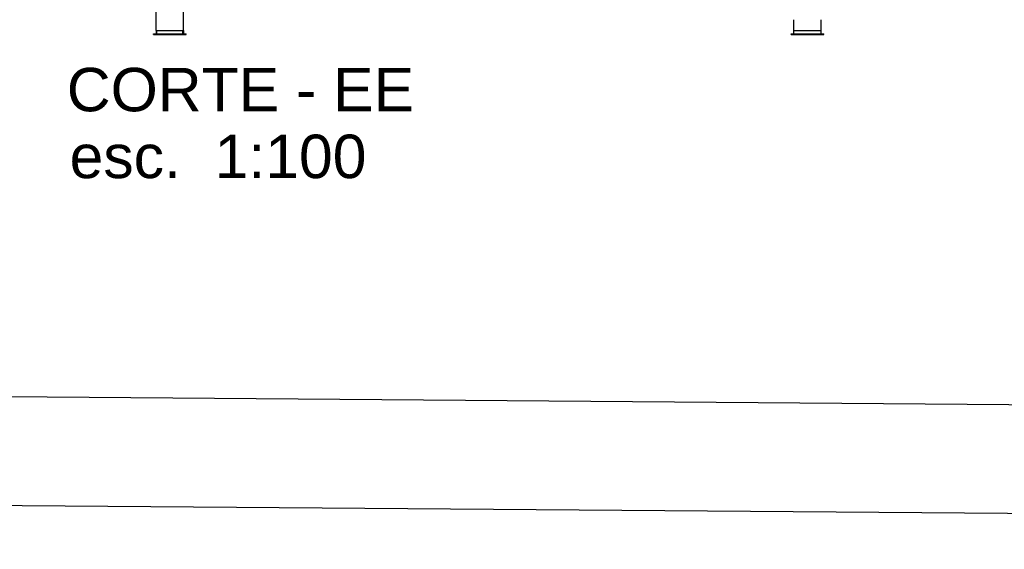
# Model space of a CAD drawing. Header units: inches. Extents: x -33917 to -601, y 26730 to 64098.
# Tile 46 of 80: x -16899 to -15992, y 26739 to 27226. Entities that reach past the tile are written whole.
import ezdxf

# ---------------------------------------------------------------- set-up
doc = ezdxf.new("R2010")
doc.units = ezdxf.units.IN
doc.header["$LTSCALE"] = 0.8
doc.header["$MEASUREMENT"] = 0
doc.set_wipeout_variables(frame=1)
doc.layers.add('Parede', color=7, linetype='Continuous', lineweight=50)
doc.layers.add('texto', color=7, linetype='Continuous')
doc.styles.add('Swis721Nto', font='swissel.ttf')

msp = doc.modelspace()

# ---------------------------------------------------------------- linework, layer by layer
at = {"layer": 'texto'}
for points in [[(-20130.345, 26804.442), (-11730.345, 26738.875), (-11730.345, 32738.875), (-20130.345, 32804.442)], [(-20030.345, 26904.442), (-11830.345, 26838.875), (-11830.345, 32638.875), (-20030.345, 32704.442)]]:
    msp.add_lwpolyline(points, close=True, dxfattribs=at)

# ---------------------------------------------------------------- texts
at = {"layer": 'Parede', "lineweight": -3, "style": 'Swis721Nto'}
for s, p in [('CORTE - EE', (-16855.281, 27141.975)), ('   esc.  1:100', (-16899.301, 27080.489))]:
    msp.add_text(s, height=40, dxfattribs=at).set_placement(p)

# ---------------------------------------------------------------- next in the draw order: wipeouts: each hides what was drawn before it
at = {"lineweight": -3}
for points in [[(-16775.409, 27212.79), (-16745.409, 27212.79), (-16745.409, 27213.29), (-16775.409, 27213.29)], [(-16188.409, 27212.79), (-16158.409, 27212.79), (-16158.409, 27213.29), (-16188.409, 27213.29)]]:
    msp.add_wipeout(points, dxfattribs=at).dxf.layer = 'Parede'

# ---------------------------------------------------------------- next in the draw order: wipeouts: each hides what was drawn before it
for points in [[(-16772.909, 27213.29), (-16772.719, 27213.29), (-16772.719, 27216.29), (-16772.909, 27216.29)], [(-16763.737, 27213.29), (-16762.579, 27213.29), (-16762.579, 27216.29), (-16763.737, 27216.29)], [(-16748.409, 27213.29), (-16748.099, 27213.29), (-16748.099, 27216.29), (-16748.409, 27216.29)], [(-16160.919, 27216.29), (-16185.899, 27216.29), (-16185.899, 27213.29), (-16160.919, 27213.29)]]:
    msp.add_wipeout(points, dxfattribs=at).dxf.layer = 'Parede'

# ---------------------------------------------------------------- next in the draw order: wipeouts: each hides what was drawn before it
for points in [[(-16185.909, 27216.29), (-16160.909, 27216.29), (-16160.909, 27226.29), (-16185.909, 27226.29)], [(-16772.719, 27216.29), (-16772.719, 27213.29), (-16772.409, 27213.29), (-16772.409, 27216.29)], [(-16760.409, 27216.29), (-16762.579, 27216.29), (-16762.579, 27213.29), (-16760.409, 27213.29)], [(-16747.909, 27216.29), (-16748.099, 27216.29), (-16748.099, 27213.29), (-16747.909, 27213.29)]]:
    msp.add_wipeout(points, dxfattribs=at).dxf.layer = 'Parede'

# ---------------------------------------------------------------- next in the draw order: linework, layer by layer
at = {"layer": 'Parede', "lineweight": -3}
for p, q in [((-16185.909, 27216.29), (-16185.909, 27226.29)), ((-16160.909, 27216.29), (-16160.909, 27226.29)), ((-16188.409, 27213.29), (-16158.409, 27213.29)), ((-16188.409, 27212.79), (-16188.409, 27213.29)), ((-16185.909, 27216.29), (-16160.909, 27216.29)), ((-16185.899, 27213.29), (-16185.899, 27216.29)), ((-16160.919, 27213.29), (-16160.919, 27216.29)), ((-16158.409, 27212.79), (-16158.409, 27213.29)), ((-16188.409, 27212.79), (-16158.409, 27212.79))]:
    msp.add_line(p, q, dxfattribs=at)

# ---------------------------------------------------------------- next in the draw order: wipeouts: each hides what was drawn before it
at = {"lineweight": -3}
msp.add_wipeout([(-16758.238, 27216.29), (-16760.409, 27216.29), (-16760.409, 27213.29), (-16758.238, 27213.29)], dxfattribs=at).dxf.layer = 'Parede'

# ---------------------------------------------------------------- next in the draw order: wipeouts: each hides what was drawn before it
for points in [[(-16772.409, 27213.29), (-16763.737, 27213.29), (-16763.737, 27216.29), (-16772.409, 27216.29)], [(-16758.238, 27216.29), (-16758.238, 27213.29), (-16757.081, 27213.29), (-16757.081, 27216.29)]]:
    msp.add_wipeout(points, dxfattribs=at).dxf.layer = 'Parede'

# ---------------------------------------------------------------- next in the draw order: wipeouts: each hides what was drawn before it
msp.add_wipeout([(-16757.081, 27213.29), (-16748.409, 27213.29), (-16748.409, 27216.29), (-16757.081, 27216.29)], dxfattribs=at).dxf.layer = 'Parede'

# ---------------------------------------------------------------- next in the draw order: wipeouts: each hides what was drawn before it
msp.add_wipeout([(-16772.909, 27236.29), (-16772.909, 27216.29), (-16747.909, 27216.29), (-16747.909, 27236.29)], dxfattribs=at).dxf.layer = 'Parede'

# ---------------------------------------------------------------- next in the draw order: linework, layer by layer
at = {"layer": 'Parede', "lineweight": -3}
for p, q in [((-16772.909, 27216.29), (-16772.909, 27236.29)), ((-16747.909, 27216.29), (-16747.909, 27236.29)), ((-16775.409, 27213.29), (-16745.409, 27213.29)), ((-16775.409, 27212.79), (-16775.409, 27213.29)), ((-16772.909, 27216.29), (-16772.909, 27213.29)), ((-16772.909, 27216.29), (-16747.909, 27216.29)), ((-16772.409, 27213.29), (-16772.409, 27216.29)), ((-16748.409, 27213.29), (-16748.409, 27216.29)), ((-16747.909, 27216.29), (-16747.909, 27213.29)), ((-16745.409, 27212.79), (-16745.409, 27213.29)), ((-16775.409, 27212.79), (-16745.409, 27212.79))]:
    msp.add_line(p, q, dxfattribs=at)

doc.saveas('drawing.dxf')
